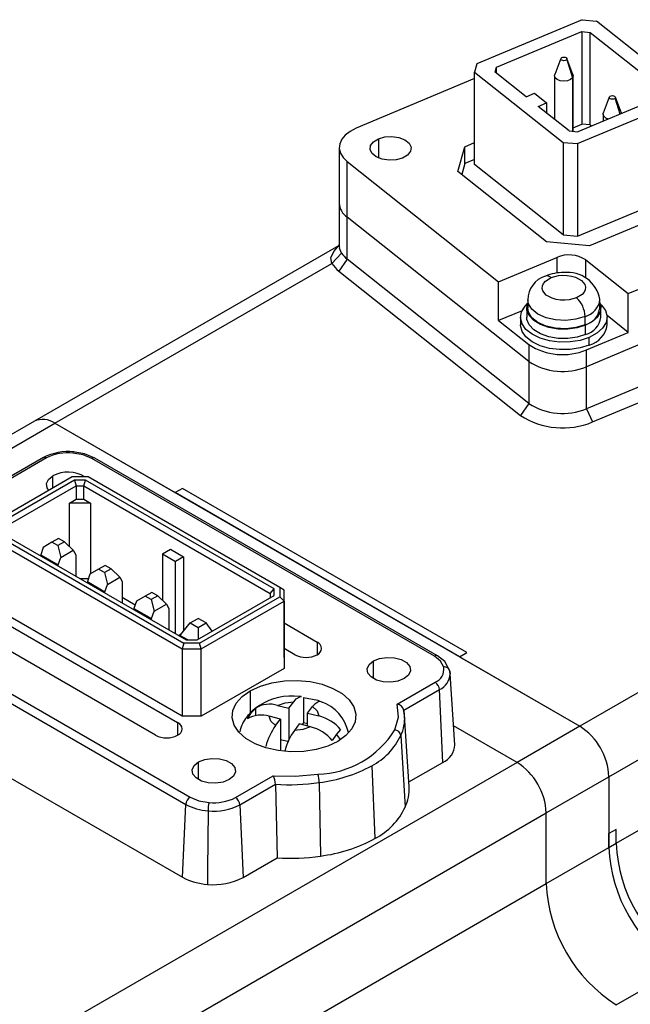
# Model space of a CAD drawing. Header units: millimetres. Extents: x 0 to 699, y 0 to 540.
# Tile 13 of 16: x 493 to 522, y 403 to 451. Entities that reach past the tile are written whole.
import ezdxf

# ---------------------------------------------------------------- set-up
doc = ezdxf.new("R2010")
doc.units = ezdxf.units.MM
doc.header["$LTSCALE"] = 2.5

msp = doc.modelspace()

# ---------------------------------------------------------------- linework, layer by layer
for p, q in [((519.9184, 451.2214), (514.8215, 449.0836)), ((519.9184, 451.2214), (520.6168, 451.1575)), ((524.9076, 447.7481), (520.6168, 451.1575)), ((515.7772, 448.9136), (519.9032, 450.6441)), ((519.9032, 450.6441), (520.3222, 450.6058)), ((519.9032, 450.6441), (519.9032, 446.1532)), ((520.3222, 450.6058), (523.9077, 447.7569)), ((520.3222, 446.1148), (520.3222, 450.6058)), ((514.8215, 449.0836), (514.7109, 448.6805)), ((518.8916, 449.3364), (518.5984, 448.5566)), ((519.1766, 449.2846), (519.4534, 448.4013)), ((519.478, 448.5566), (519.1848, 449.3364)), ((514.7109, 448.6805), (519.0018, 445.2711)), ((514.7109, 444.1895), (514.7109, 448.6805)), ((515.7108, 448.6717), (515.7772, 448.9136)), ((517.2097, 447.4807), (515.7108, 448.6717)), ((515.7772, 448.619), (515.7772, 448.9136)), ((514.7109, 448.3638), (508.9667, 445.9546)), ((518.5882, 448.5015), (518.5882, 446.3854)), ((519.4534, 448.4013), (519.4534, 445.8084)), ((519.4882, 445.8052), (519.4882, 448.5015)), ((517.2097, 447.4807), (517.6142, 447.6504)), ((517.6142, 447.6504), (518.202, 447.1834)), ((517.7975, 447.0137), (518.202, 447.1834)), ((518.202, 447.1834), (518.202, 446.6923)), ((519.7002, 445.2072), (524.797, 447.345)), ((523.8413, 447.515), (519.7153, 445.7845)), ((521.2427, 447.4682), (520.9496, 446.6884)), ((521.7692, 446.6459), (521.5277, 447.4165)), ((521.8291, 446.6884), (521.5359, 447.4682)), ((519.2963, 445.8228), (517.7975, 447.0137)), ((521.8291, 446.6884), (521.834, 446.6731)), ((520.9393, 446.6333), (520.9393, 446.2978)), ((519.2963, 445.8228), (519.7153, 445.7845)), ((519.4882, 445.9791), (519.9032, 446.1532)), ((520.3222, 446.1148), (519.9032, 446.1532)), ((520.3222, 446.1148), (520.3847, 446.0652)), ((510.0434, 445.4428), (510.0434, 444.5088)), ((514.2338, 445.0597), (514.7109, 445.2598)), ((519.0018, 445.2711), (519.7002, 445.2072)), ((519.0018, 445.2711), (519.0018, 440.7801)), ((508.1423, 445.0205), (508.1423, 442.3259)), ((513.9019, 443.8502), (514.2338, 445.0597)), ((514.2338, 444.2432), (514.2338, 445.0597)), ((519.7002, 445.2072), (519.7002, 440.7163)), ((508.5242, 444.3419), (515.8715, 438.5039)), ((508.5242, 441.6473), (508.5242, 444.3419)), ((514.7109, 444.4433), (514.2338, 444.2432)), ((518.1927, 440.4408), (513.9019, 443.8502)), ((514.2338, 444.2432), (514.0858, 443.704)), ((519.0018, 440.7801), (514.7109, 444.1895)), ((519.7002, 440.7163), (524.797, 442.854)), ((525.3848, 442.3869), (520.2879, 440.2492)), ((508.1423, 442.3259), (508.1423, 440.1988)), ((517.341, 434.6417), (508.5242, 441.6473)), ((508.5242, 439.6059), (508.5242, 441.6473)), ((522.1572, 437.9292), (530.6518, 441.4921)), ((520.2879, 440.2492), (518.1927, 440.4408)), ((519.0018, 440.7801), (519.7002, 440.7163)), ((508.0998, 440.2515), (493.3535, 431.7387)), ((508.1423, 440.3008), (507.8635, 439.9775)), ((508.2572, 439.8988), (507.7859, 439.3941)), ((508.5242, 439.6059), (508.1197, 439.028)), ((517.341, 432.6004), (508.5242, 439.6059)), ((515.8715, 438.5039), (518.7031, 439.6915)), ((518.7031, 439.6915), (518.7031, 438.9199)), ((520.0999, 439.5638), (522.1572, 437.9292)), ((520.0999, 438.6944), (520.0999, 439.5638)), ((494.3534, 431.6396), (507.7859, 439.3941)), ((508.1197, 439.028), (516.9365, 432.0225)), ((530.6518, 438.7975), (520.1346, 434.3863)), ((515.8715, 436.6259), (515.8715, 438.5039)), ((517.2865, 437.644), (517.2865, 437.2357)), ((520.7865, 437.2357), (520.7865, 437.644)), ((522.1572, 436.0512), (522.1572, 437.9292)), ((517.0093, 437.1031), (515.8715, 436.6259)), ((517.2365, 437.2357), (517.2365, 436.7866)), ((520.8365, 436.7866), (520.8365, 437.2357)), ((515.8715, 436.6259), (517.341, 435.4583)), ((516.9365, 436.7866), (516.9365, 436.4191)), ((520.0651, 436.4184), (520.0651, 436.8266)), ((530.6518, 436.7561), (520.1346, 432.345)), ((522.1572, 436.0512), (521.132, 436.8657)), ((521.1365, 436.4191), (521.1365, 436.7866)), ((520.0945, 435.9459), (520.0945, 436.395)), ((520.1346, 435.2029), (522.1572, 436.0512)), ((520.2708, 435.4384), (520.2708, 435.8058)), ((520.4285, 431.7032), (530.9457, 436.1143)), ((517.341, 435.4583), (517.341, 434.6417)), ((520.1346, 434.3863), (520.1346, 435.2029)), ((517.341, 434.6417), (517.341, 432.6004)), ((520.1346, 432.345), (520.1346, 434.3863)), ((547.8814, 433.15), (519.8093, 416.9443)), ((517.341, 432.6004), (516.9365, 432.0225)), ((520.1346, 432.345), (520.4285, 431.7032)), ((493.3535, 431.7387), (490.3129, 429.9834)), ((491.3129, 429.8844), (494.3534, 431.6396)), ((494.3534, 431.6396), (519.8093, 416.9443)), ((494.3534, 431.6396), (500.1802, 428.2759)), ((521.2235, 414.4948), (549.2956, 430.7005)), ((493.794, 429.9731), (492.0314, 428.9556)), ((493.9439, 429.9582), (492.1068, 428.8977)), ((512.7591, 420.3449), (496.1423, 429.9378)), ((512.9091, 420.3597), (496.2923, 429.9526)), ((495.1912, 429.0425), (491.2883, 426.7895)), ((494.2476, 428.4978), (494.2476, 429.0889)), ((495.9553, 429.0425), (495.1912, 429.0425)), ((505.2674, 423.6666), (495.9553, 429.0425)), ((495.3052, 428.8837), (491.5633, 426.7237)), ((491.7633, 426.5126), (495.388, 428.605)), ((495.8414, 428.8837), (495.3052, 428.8837)), ((495.3052, 428.8837), (495.388, 428.605)), ((495.388, 428.605), (495.388, 427.9517)), ((495.388, 428.605), (495.7585, 428.605)), ((495.7585, 428.605), (495.8414, 428.8837)), ((495.7585, 428.605), (504.7924, 423.3897)), ((495.7585, 427.9517), (495.7585, 428.605)), ((504.9924, 423.6008), (495.8414, 428.8837)), ((500.5338, 428.48), (500.1802, 428.2759)), ((513.9824, 420.3081), (500.1802, 428.2759)), ((514.336, 420.5122), (500.5338, 428.48)), ((495.063, 427.7641), (495.388, 427.9517)), ((495.063, 425.6432), (495.063, 427.7641)), ((496.0835, 427.7641), (495.063, 427.7641)), ((495.388, 427.9517), (495.7585, 427.9517)), ((495.7585, 427.9517), (496.0835, 427.7641)), ((496.0835, 427.7641), (496.0835, 424.3364)), ((521.577, 411.2694), (549.2956, 427.271)), ((491.0883, 426.1373), (500.5176, 420.6937)), ((491.2883, 426.3484), (500.6004, 420.9725)), ((491.5633, 426.4141), (500.7143, 421.1312)), ((494.2086, 425.8666), (493.7843, 425.6216)), ((494.5268, 426.0503), (494.2086, 425.8666)), ((494.4914, 425.7033), (494.2086, 425.8666)), ((494.8096, 425.887), (494.4914, 425.7033)), ((494.4914, 425.7033), (494.6328, 425.1318)), ((494.8096, 425.887), (494.5268, 426.0503)), ((495.2339, 425.4787), (494.8096, 425.887)), ((493.7843, 425.6216), (493.6606, 425.2644)), ((493.6606, 425.2644), (494.5091, 424.7745)), ((493.6606, 425.2644), (493.6606, 425.2034)), ((494.6328, 425.1318), (495.2339, 425.4787)), ((495.2339, 425.4787), (495.3576, 425.2644)), ((495.3576, 425.2644), (495.3576, 424.2237)), ((499.5683, 425.3033), (499.9573, 425.5278)), ((499.5683, 425.3033), (499.5683, 423.05)), ((499.5683, 425.3033), (500.2047, 424.9359)), ((499.9573, 425.5278), (500.5937, 425.1604)), ((500.5937, 425.1604), (500.2047, 424.9359)), ((500.5937, 425.1604), (500.5937, 421.5567)), ((494.5091, 424.7745), (494.6328, 425.1318)), ((494.5091, 424.7135), (494.5091, 424.7745)), ((496.7895, 424.744), (496.4713, 424.5603)), ((497.0723, 424.5807), (496.7895, 424.744)), ((500.2047, 421.4254), (500.2047, 424.9359)), ((496.047, 424.3154), (495.9233, 423.9581)), ((496.4713, 424.5603), (496.047, 424.3154)), ((496.7541, 424.397), (496.4713, 424.5603)), ((497.0723, 424.5807), (496.7541, 424.397)), ((496.7541, 424.397), (496.8955, 423.8255)), ((497.4966, 424.1725), (497.0723, 424.5807)), ((495.9689, 424.0897), (495.5897, 424.0897)), ((495.9233, 423.9581), (496.7718, 423.4683)), ((495.9233, 423.9581), (495.9233, 423.8971)), ((496.7718, 423.4683), (496.8955, 423.8255)), ((496.8955, 423.8255), (497.4966, 424.1725)), ((497.4966, 424.1725), (497.6203, 423.9581)), ((497.6203, 423.9581), (497.6203, 422.9174)), ((496.7718, 423.4073), (496.7718, 423.4683)), ((498.734, 423.2541), (498.3097, 423.0091)), ((499.0522, 423.4377), (498.734, 423.2541)), ((499.0168, 423.0908), (498.734, 423.2541)), ((499.335, 423.2745), (499.0168, 423.0908)), ((499.335, 423.2745), (499.0522, 423.4377)), ((499.7593, 422.8662), (499.335, 423.2745)), ((501.2506, 421.1312), (504.9924, 423.2913)), ((504.7924, 423.3897), (504.9924, 423.6008)), ((504.7924, 423.3897), (504.7924, 423.1758)), ((504.9924, 423.2913), (504.9924, 423.6008)), ((505.2674, 423.6666), (505.2674, 423.2255)), ((505.4674, 423.5511), (505.2674, 423.6666)), ((505.4674, 423.0144), (505.4674, 423.5511)), ((505.4674, 420.2849), (505.4674, 423.5511)), ((484.2918, 423.0968), (500.9086, 413.5039)), ((500.5176, 417.4275), (491.0883, 422.8711)), ((497.6203, 423.2025), (498.2507, 422.8386)), ((498.3097, 423.0091), (498.186, 422.6519)), ((499.0168, 423.0908), (499.1583, 422.5192)), ((499.1583, 422.5192), (499.7593, 422.8662)), ((499.7593, 422.8662), (499.8831, 422.6518)), ((501.3645, 420.9725), (505.2674, 423.2255)), ((501.4473, 420.6937), (505.4674, 423.0144)), ((505.2674, 423.2255), (505.4674, 423.0144)), ((505.4674, 423.0144), (505.4674, 419.7482)), ((484.0799, 422.7424), (500.6967, 413.1494)), ((490.5599, 422.7475), (500.3036, 417.1224)), ((498.186, 422.6519), (499.0345, 422.162)), ((498.186, 422.6519), (498.186, 422.5908)), ((499.0345, 422.162), (499.1583, 422.5192)), ((499.8831, 422.6518), (499.8831, 421.6111)), ((499.2314, 416.5034), (489.4877, 422.1285)), ((499.0345, 422.101), (499.0345, 422.162)), ((500.4629, 421.3906), (500.9048, 421.952)), ((500.9048, 421.952), (501.2937, 422.1765)), ((500.9048, 421.952), (501.2937, 421.7275)), ((501.6826, 421.952), (501.2937, 422.1765)), ((501.2937, 421.7275), (501.6826, 421.952)), ((501.9843, 421.5548), (501.6826, 421.952)), ((505.4674, 421.9516), (507.0681, 421.0275)), ((500.4915, 421.427), (500.3467, 421.3434)), ((500.4452, 421.3328), (500.4629, 421.3906)), ((500.7943, 421.1312), (500.4452, 421.3328)), ((500.4452, 421.2866), (500.4452, 421.3328)), ((501.2937, 421.7275), (501.3058, 421.1631)), ((500.6004, 420.9725), (500.5176, 420.6937)), ((501.3645, 420.9725), (500.6004, 420.9725)), ((500.7143, 421.1312), (501.2506, 421.1312)), ((501.4473, 420.6937), (501.3645, 420.9725)), ((507.0681, 421.0275), (507.0681, 420.4085)), ((500.5176, 420.6937), (501.4473, 420.6937)), ((500.5176, 420.6937), (500.5176, 417.4275)), ((501.4473, 417.4275), (501.4473, 420.6937)), ((505.9958, 420.4085), (505.4674, 420.7136)), ((513.9824, 420.3081), (514.336, 420.5122)), ((505.4674, 420.2849), (505.4674, 419.7482)), ((509.8037, 419.2511), (509.8037, 420.1083)), ((512.9092, 420.3596), (512.9127, 420.3575)), ((513.9824, 420.3081), (519.8093, 416.9443)), ((505.4674, 419.7482), (501.4473, 417.4275)), ((513.5188, 419.4917), (513.4908, 419.6733)), ((513.5274, 419.4357), (513.5188, 419.4917)), ((513.7469, 416.0481), (513.5261, 419.4856)), ((483.9237, 419.2099), (500.5405, 409.617)), ((510.9573, 418.0153), (512.7944, 419.0758)), ((503.8287, 418.6594), (503.8287, 417.5951)), ((511.2744, 417.7216), (513.0062, 418.7213)), ((513.1625, 415.1889), (513.0062, 418.7213)), ((505.6945, 417.8154), (505.9332, 418.1274)), ((506.3022, 418.3831), (505.95, 418.4027)), ((506.4014, 418.3431), (506.4014, 417.1065)), ((503.6897, 417.2989), (503.8917, 417.6093)), ((503.8917, 417.6093), (504.0936, 417.827)), ((504.0936, 417.4486), (504.0936, 417.827)), ((505.154, 417.9532), (505.6945, 417.8154)), ((505.6945, 417.8154), (505.6945, 416.2553)), ((506.6093, 417.5822), (506.848, 417.8942)), ((506.6093, 416.9511), (506.6093, 417.5822)), ((506.6093, 417.5822), (507.1498, 417.4444)), ((511.3123, 417.4557), (511.2575, 417.7674)), ((500.3036, 417.1224), (500.3036, 416.5034)), ((501.4473, 417.4275), (500.5176, 417.4275)), ((505.2906, 417.2873), (504.7501, 417.4251)), ((505.0519, 416.9752), (505.2906, 417.2873)), ((505.2906, 417.2873), (505.2906, 415.7967)), ((506.2054, 417.0541), (505.9667, 416.7421)), ((506.7459, 416.9163), (506.2054, 417.0541)), ((506.4014, 417.1065), (506.3359, 417.0208)), ((506.6093, 417.0535), (506.4014, 417.1065)), ((511.5338, 414.0067), (511.3131, 417.4443)), ((508.0082, 416.56), (507.8063, 416.2496)), ((508.2102, 416.7777), (508.0082, 416.56)), ((516.7687, 415.189), (513.6878, 416.9676)), ((519.8093, 416.9443), (516.7687, 415.189)), ((505.6945, 416.1823), (505.2906, 416.2853)), ((511.1284, 416.4948), (511.3428, 413.0217)), ((516.7687, 415.189), (492.02, 400.9019)), ((501.3183, 414.3527), (501.3183, 415.21)), ((511.5189, 414.24), (513.1625, 415.1889)), ((509.7181, 415.0271), (509.8743, 411.4946)), ((503.1069, 413.4835), (504.944, 414.544)), ((507.1757, 414.213), (507.2291, 410.647)), ((518.1829, 412.7395), (521.2235, 414.4948)), ((521.2235, 414.4948), (521.2235, 411.0653)), ((521.2235, 414.4948), (521.2235, 411.7328)), ((503.3188, 413.129), (505.0506, 414.1288)), ((505.0506, 414.1288), (505.1314, 410.5527)), ((493.4342, 398.4524), (518.1829, 412.7395)), ((500.5405, 409.617), (500.6967, 413.1494)), ((503.3188, 413.129), (503.475, 409.5965)), ((518.1829, 409.3101), (518.1829, 412.7395)), ((521.577, 411.9369), (521.2235, 411.7328)), ((521.577, 411.2694), (521.577, 411.9369)), ((521.2235, 411.0653), (521.2235, 411.7328)), ((518.1829, 409.3101), (521.2235, 411.0653)), ((521.2235, 411.0653), (521.577, 411.2694)), ((503.475, 409.5965), (505.1314, 410.5527)), ((495.4019, 396.1589), (518.1829, 409.3101)), ((521.577, 403.4313), (524.6176, 405.1866))]:
    msp.add_line(p, q)
at = {"flags": 128}
for points in [[(519.1766, 449.2846), (519.1439, 449.2566), (519.0952, 449.2379), (519.0377, 449.2314), (518.9804, 449.2381), (518.9318, 449.257), (518.8994, 449.2851), (518.8882, 449.3183), (518.8998, 449.3514)], [(518.8998, 449.3514), (518.9325, 449.3794), (518.9812, 449.3981), (519.0387, 449.4046), (519.096, 449.3979), (519.1446, 449.3791), (519.177, 449.3509), (519.1882, 449.3178), (519.1766, 449.2846)], [(519.4534, 448.4013), (519.3554, 448.3172), (519.2091, 448.2612), (519.0368, 448.2417), (518.8647, 448.2618), (518.719, 448.3184), (518.6219, 448.4028), (518.5882, 448.5023), (518.5984, 448.5566)], [(519.478, 448.5566), (519.4882, 448.5007), (519.4534, 448.4013)], [(521.5277, 447.4165), (521.4951, 447.3885), (521.4463, 447.3698), (521.3889, 447.3633), (521.3315, 447.37), (521.2829, 447.3888), (521.2506, 447.417), (521.2393, 447.4501), (521.2509, 447.4833)], [(521.2509, 447.4833), (521.2836, 447.5113), (521.3324, 447.53), (521.3898, 447.5365), (521.4472, 447.5298), (521.4957, 447.5109), (521.5281, 447.4828), (521.5393, 447.4496), (521.5277, 447.4165)], [(521.1864, 446.4015), (521.0702, 446.4502), (520.9731, 446.5347), (520.9393, 446.6341), (520.9496, 446.6884)], [(508.9667, 445.9546), (508.6736, 445.8042), (508.437, 445.6238), (508.2659, 445.4201), (508.1669, 445.2011), (508.1438, 444.9752), (508.1975, 444.751), (508.326, 444.5371), (508.5242, 444.3419)], [(511.2189, 444.5088), (510.9068, 444.4209), (510.5614, 444.3999), (510.2244, 444.4484), (509.9365, 444.5605), (509.7323, 444.7227), (509.6366, 444.9155), (509.6608, 445.1155), (509.8021, 445.2986), (510.0434, 445.4428)], [(510.0434, 445.4428), (510.3555, 445.5307), (510.7009, 445.5517), (511.0379, 445.5032), (511.3258, 445.3911), (511.5299, 445.2289), (511.6257, 445.0361), (511.6014, 444.8361), (511.4602, 444.653), (511.2189, 444.5088)], [(507.7859, 439.3941), (507.7269, 439.6747), (507.8739, 439.9794)], [(508.2572, 439.8988), (508.15, 440.1364), (508.1632, 440.1979)], [(519.6536, 437.7251), (519.2976, 437.6284), (519.0857, 437.6099), (518.8722, 437.6168), (518.665, 437.6484), (518.4738, 437.7038), (518.187, 437.8592), (518.0195, 438.0648), (517.9874, 438.1871), (517.9994, 438.3104), (518.0541, 438.43), (518.1499, 438.5403), (518.4193, 438.7059)], [(518.4193, 438.7059), (518.7753, 438.8026), (518.9872, 438.8212), (519.2007, 438.8142), (519.408, 438.7826), (519.5991, 438.7273), (519.8859, 438.5718), (520.0535, 438.3663), (520.0855, 438.244), (520.0735, 438.1207), (520.0188, 438.0011), (519.923, 437.8907), (519.6536, 437.7251)], [(520.0651, 436.8266), (519.6246, 436.6925), (519.1364, 436.6354), (518.6401, 436.66), (518.1759, 436.7643), (517.7815, 436.9399), (517.4887, 437.1725), (517.3213, 437.4433), (517.2865, 437.6357)], [(520.2708, 435.8058), (519.8284, 435.6638), (519.3399, 435.587), (518.8338, 435.5799), (518.3395, 435.643), (517.8856, 435.7725), (517.4987, 435.961), (517.2011, 436.1974), (517.0102, 436.4681), (516.9371, 436.7573), (516.9859, 437.0482), (517.154, 437.3239), (517.2735, 437.4452)], [(520.0945, 436.395), (519.6815, 436.2656), (519.2246, 436.2023), (518.7549, 436.2094), (518.3043, 436.2864), (517.9037, 436.4281), (517.5802, 436.6249), (517.356, 436.8633), (517.2463, 437.1271), (517.2586, 437.3982), (517.2865, 437.4789)], [(520.0651, 436.4184), (519.6246, 436.2842), (519.1364, 436.2271), (518.6401, 436.2517), (518.1759, 436.356), (517.7815, 436.5316), (517.4887, 436.7642), (517.3213, 437.0351), (517.2865, 437.2357)], [(520.7865, 437.4789), (520.8266, 437.3443), (520.8143, 437.0731), (520.6809, 436.813), (520.4353, 436.5817), (520.0945, 436.395)], [(520.7865, 437.4567), (520.8718, 437.3757), (521.0627, 437.1051), (521.1359, 436.8159), (521.087, 436.525), (520.919, 436.2493), (520.6415, 436.0048), (520.2708, 435.8058)], [(520.0945, 435.9459), (519.6815, 435.8165), (519.2246, 435.7532), (518.7549, 435.7603), (518.3043, 435.8373), (517.9037, 435.979), (517.5802, 436.1758), (517.356, 436.4142), (517.2463, 436.678), (517.2365, 436.7866)], [(520.2708, 435.4384), (519.8284, 435.2963), (519.3399, 435.2196), (518.8338, 435.2125), (518.3395, 435.2756), (517.8856, 435.4051), (517.4987, 435.5935), (517.2011, 435.83), (517.0102, 436.1007), (516.9371, 436.3899), (516.9365, 436.4191)], [(495.2237, 430.1977), (495.2377, 430.2344), (495.2463, 430.2485), (495.2514, 430.2492)], [(496.1423, 429.9378), (495.7223, 430.1113), (495.2237, 430.1977)], [(496.2923, 429.9526), (495.7875, 430.1596), (495.2388, 430.2524)], [(494.0538, 428.3859), (493.9758, 428.5035), (493.9441, 428.7132), (494.0384, 428.9165), (494.2476, 429.0889)], [(511.2886, 419.2511), (510.9899, 419.1304), (510.6377, 419.0759), (510.2744, 419.0942), (509.9439, 419.1832), (509.6861, 419.332), (509.532, 419.5228), (509.5002, 419.7326), (509.5946, 419.9359), (509.8037, 420.1083)], [(509.8037, 420.1083), (510.1025, 420.2291), (510.4547, 420.2836), (510.818, 420.2652), (511.1485, 420.1762), (511.4063, 420.0274), (511.5604, 419.8366), (511.5922, 419.6269), (511.4978, 419.4235), (511.2886, 419.2511)], [(513.2093, 419.8145), (513.0596, 420.1025), (512.7591, 420.3449)], [(513.4961, 419.6542), (513.2595, 420.0842), (512.9092, 420.3597)], [(513.5058, 419.6069), (513.5261, 419.4867), (513.5265, 419.4795)], [(503.8287, 418.6594), (504.3161, 418.8872), (504.8749, 419.0516), (505.4807, 419.1453), (506.107, 419.1642), (506.7265, 419.1076), (507.312, 418.9778), (507.838, 418.7806), (508.2814, 418.5246), (508.623, 418.221), (508.8478, 417.883), (508.9459, 417.5254), (508.913, 417.1638), (508.7507, 416.8141), (508.466, 416.4915), (508.0713, 416.2101)], [(508.0713, 416.2101), (507.5838, 415.9823), (507.025, 415.8179), (506.4192, 415.7242), (505.7929, 415.7053), (505.1735, 415.7619), (504.588, 415.8916), (504.062, 416.0888), (503.6185, 416.3449), (503.2769, 416.6485), (503.0522, 416.9865), (502.9541, 417.3441), (502.9869, 417.7057), (503.1492, 418.0554), (503.434, 418.378), (503.8287, 418.6594)], [(505.154, 417.9532), (505.5165, 418.0807), (505.9332, 418.1274)], [(505.9332, 418.1274), (506.0544, 418.2646), (506.2589, 418.3834), (506.3015, 418.3714)], [(506.4014, 418.3431), (507.0974, 418.1998), (507.3162, 418.1099)], [(507.2653, 418.1208), (507.1502, 418.1453), (506.9527, 418.0154), (506.848, 417.8942)], [(510.8377, 416.7687), (511.0092, 417.3894), (510.9573, 418.0153)], [(504.0703, 417.8029), (503.8277, 417.5943), (503.668, 417.3946)], [(506.848, 417.8942), (507.0689, 417.685), (507.1498, 417.4444)], [(511.3121, 417.4583), (511.301, 417.5677), (511.2744, 417.7216)], [(505.0519, 416.9752), (504.831, 417.1845), (504.7501, 417.4251)], [(506.7459, 416.9163), (506.3834, 416.7888), (505.9667, 416.7421)], [(502.8032, 414.3527), (502.5045, 414.232), (502.1523, 414.1775), (501.789, 414.1958), (501.4585, 414.2848), (501.2007, 414.4337), (501.0466, 414.6245), (501.0148, 414.8342), (501.1092, 415.0375), (501.3183, 415.21)], [(501.3183, 415.21), (501.6171, 415.3307), (501.9693, 415.3852), (502.3326, 415.3668), (502.6631, 415.2779), (502.9209, 415.129), (503.075, 414.9382), (503.1068, 414.7285), (503.0124, 414.5252), (502.8032, 414.3527)], [(504.944, 414.544), (506.0277, 414.514), (507.1033, 414.613)], [(500.9086, 413.5039), (501.3286, 413.3303), (501.8272, 413.244)], [(501.7848, 412.8407), (501.7597, 409.9824), (501.7535, 409.2721)]]:
    msp.add_lwpolyline(points, dxfattribs=at)
for centre, radius, start, end in [((509.0054, 442.3649), 0.8641, 182.58845, 236.15651), ((509.2249, 440.5129), 1.1461, 212.4007, 232.31325), ((519.2807, 438.3063), 1.5009, 56.91811, 112.63345), ((508.9956, 440.1617), 1.4327, 212.4007, 232.31325), ((518.4805, 437.6383), 1.1884, 106.24182, 180.42406), ((518.9724, 436.8886), 2.0625, 88.21874, 113.5542), ((518.2222, 438.5169), 0.2731, 43.80457, 105.67253), ((519.2314, 437.3897), 1.5726, 9.84133, 97.12008), ((518.8043, 436.7928), 1.2612, 1.53912, 47.66959), ((519.8385, 437.7525), 0.9532, 283.75209, 353.96078), ((519.8363, 437.3474), 0.9567, 283.83811, 353.29738), ((519.8417, 436.9168), 1.0033, 284.59422, 352.54127), ((519.9577, 436.5871), 1.1906, 285.2449, 351.89059), ((518.9794, 437.9734), 3.0017, 236.91811, 292.63345), ((518.9794, 437.1568), 3.0017, 236.91811, 292.63345), ((518.9794, 435.1155), 3.0017, 236.91811, 292.63345), ((518.9845, 435.1663), 3.7521, 236.91811, 292.63345), ((493.7676, 430.8219), 1.006, 54.38242, 114.30712), ((494.978, 427.7295), 2.5369, 83.58123, 117.82482), ((493.8568, 429.8427), 0.1447, 52.95835, 115.72959), ((494.9747, 427.9893), 2.2224, 83.56678, 117.63133), ((496.2295, 429.8223), 0.1447, 64.26894, 127.03992), ((494.9861, 427.7165), 1.5585, 58.29845, 118.28481), ((506.9506, 420.718), 0.331, 290.78204, 69.2152), ((506.532, 421.4432), 1.1654, 242.60921, 297.38987), ((512.8462, 420.2294), 0.1447, 64.21004, 127.04574), ((512.5399, 419.7045), 0.6783, 292.0337, 9.33283), ((512.6277, 419.5386), 0.9007, 294.85112, 356.23682), ((513.2553, 419.5647), 0.2541, 9.56331, 100.43295), ((512.5433, 418.6852), 0.4643, 4.46566, 57.26546), ((505.8232, 415.5547), 2.8508, 87.45241, 127.94328), ((504.7675, 416.6823), 1.3283, 73.08338, 120.48424), ((506.5986, 416.2158), 2.0327, 11.78767, 70.70547), ((510.919, 417.6559), 0.3614, 10.47532, 83.92201), ((504.3415, 416.8783), 0.8582, 121.60728, 142.50917), ((500.1862, 416.8129), 0.331, 290.78204, 69.2152), ((504.7682, 416.4173), 1.4715, 138.38392, 170.29701), ((504.3617, 416.1701), 1.3137, 72.80299, 120.76463), ((506.645, 415.4648), 2.043, 39.98839, 75.69165), ((509.3793, 417.3276), 1.9372, 334.53958, 3.86992), ((507.5244, 415.2145), 3.0353, 144.54373, 165.65204), ((508.4822, 414.9614), 3.0819, 144.70502, 165.49074), ((506.2406, 414.9361), 2.0436, 39.99462, 75.68543), ((506.9805, 419.1382), 4.5269, 271.55482, 328.43853), ((506.6456, 415.3489), 1.823, 31.17867, 41.62887), ((510.797, 416.4343), 0.3369, 10.34348, 83.05256), ((518.153, 414.3551), 3.0736, 2.60548, 57.39452), ((499.7675, 417.5382), 1.1654, 242.60921, 297.38987), ((508.2743, 417.8258), 3.1492, 297.28894, 334.99782), ((512.7871, 416.0725), 0.9601, 293.01401, 358.53842), ((515.1125, 412.5998), 3.0736, 2.60548, 57.39452), ((506.3569, 421.1473), 6.9824, 276.73417, 298.7758), ((504.0647, 414.097), 0.9864, 1.84433, 26.94406), ((505.7371, 423.6543), 9.5502, 265.878, 278.6638), ((505.6188, 414.1378), 1.5587, 2.76701, 17.74986), ((509.5202, 413.8862), 2.0172, 334.6232, 3.42471), ((501.1596, 413.1133), 0.4643, 122.7335, 175.5328), ((503.2692, 412.8884), 1.4852, 166.14816, 181.84222), ((502.0762, 415.4524), 2.2224, 263.56651, 297.63132), ((502.8558, 413.0929), 0.4643, 4.46636, 57.26511), ((501.9311, 415.4276), 2.5911, 241.54915, 266.76224), ((502.0788, 415.501), 2.6766, 263.69378, 297.59895), ((508.3689, 414.4119), 3.2828, 297.29609, 334.94562), ((506.3732, 417.8689), 7.2725, 276.75817, 298.778), ((528.5613, 411.3827), 7.3447, 182.4763, 237.5237), ((528.9149, 411.5868), 7.3448, 182.4764, 237.5236), ((505.7375, 420.4564), 9.9222, 266.49763, 278.64553), ((501.9194, 412.1614), 2.8941, 241.54447, 266.71233), ((502.0813, 412.2621), 3.0079, 263.7434, 297.60283), ((525.5208, 409.6274), 7.3448, 182.4764, 237.5236)]:
    msp.add_arc(centre, radius, start, end)

doc.saveas('drawing.dxf')
